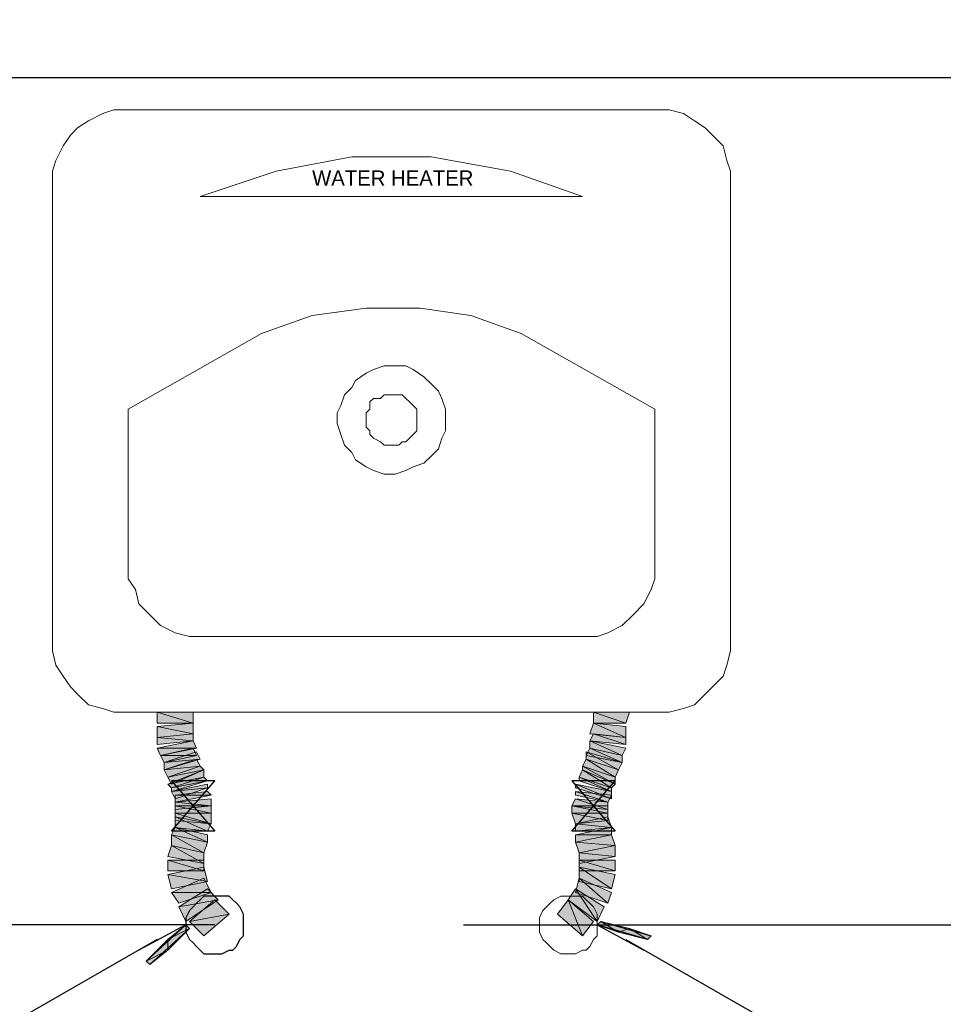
# Model space of a CAD drawing. Header units: millimetres. Extents: x 0 to 420, y 0 to 297.
# Tile 55 of 100: x 95 to 106, y 236 to 247. Entities that reach past the tile are written whole.
import ezdxf

# ---------------------------------------------------------------- set-up
doc = ezdxf.new("R2010")
doc.units = ezdxf.units.MM
for name, color, linetype in [('FILL_000000', 7, 'Continuous'), ('LINE_000000', 7, 'Continuous'), ('TEXT', 7, 'Continuous')]:
    doc.layers.add(name, color=color, linetype=linetype)

msp = doc.modelspace()

# ---------------------------------------------------------------- hatches: boundary and pattern name
at = {"layer": 'FILL_000000'}
h = msp.add_hatch(color=7, dxfattribs=at)
h.dxf.hatch_style = 1
h.paths.add_polyline_path([(96.478, 239.183), (96.901, 239.183), (96.478, 239.31), (96.478, 239.183)])
h = msp.add_hatch(color=7, dxfattribs=at)
h.dxf.hatch_style = 1
h.paths.add_polyline_path([(96.901, 239.183), (96.478, 239.31), (96.901, 239.31), (96.901, 239.183)])
h = msp.add_hatch(color=7, dxfattribs=at)
h.dxf.hatch_style = 1
h.paths.add_polyline_path([(101.6, 239.183), (101.981, 239.183), (101.6, 239.31), (101.6, 239.183)])
h = msp.add_hatch(color=7, dxfattribs=at)
h.dxf.hatch_style = 1
h.paths.add_polyline_path([(101.981, 239.183), (101.6, 239.31), (102.023, 239.31), (101.981, 239.183)])
h = msp.add_hatch(color=7, dxfattribs=at)
h.dxf.hatch_style = 1
h.paths.add_polyline_path([(96.901, 239.056), (96.478, 239.141), (96.901, 239.183), (96.901, 239.056)])
h = msp.add_hatch(color=7, dxfattribs=at)
h.dxf.hatch_style = 1
h.paths.add_polyline_path([(96.478, 239.014), (96.901, 239.056), (96.478, 239.141), (96.478, 239.014)])
h = msp.add_hatch(color=7, dxfattribs=at)
h.dxf.hatch_style = 1
h.paths.add_polyline_path([(101.558, 239.056), (101.981, 239.014), (101.6, 239.183), (101.558, 239.056)])
h = msp.add_hatch(color=7, dxfattribs=at)
h.dxf.hatch_style = 1
h.paths.add_polyline_path([(101.981, 239.014), (101.6, 239.183), (101.981, 239.141), (101.981, 239.014)])
h = msp.add_hatch(color=7, dxfattribs=at)
h.dxf.hatch_style = 1
h.paths.add_polyline_path([(96.901, 238.972), (96.478, 239.014), (96.901, 239.056), (96.901, 238.972)])
h = msp.add_hatch(color=7, dxfattribs=at)
h.dxf.hatch_style = 1
h.paths.add_polyline_path([(96.478, 238.929), (96.901, 238.972), (96.478, 239.014), (96.478, 238.929)])
h = msp.add_hatch(color=7, dxfattribs=at)
h.dxf.hatch_style = 1
h.paths.add_polyline_path([(101.558, 238.972), (101.981, 238.929), (101.6, 239.056), (101.558, 238.972)])
h = msp.add_hatch(color=7, dxfattribs=at)
h.dxf.hatch_style = 1
h.paths.add_polyline_path([(101.981, 238.929), (101.6, 239.056), (101.981, 239.014), (101.981, 238.929)])
h = msp.add_hatch(color=7, dxfattribs=at)
h.dxf.hatch_style = 1
h.paths.add_polyline_path([(96.943, 238.887), (96.478, 238.887), (96.901, 238.972), (96.943, 238.887)])
h = msp.add_hatch(color=7, dxfattribs=at)
h.dxf.hatch_style = 1
h.paths.add_polyline_path([(96.52, 238.802), (96.943, 238.887), (96.478, 238.887), (96.52, 238.802)])
h = msp.add_hatch(color=7, dxfattribs=at)
h.dxf.hatch_style = 1
h.paths.add_polyline_path([(96.943, 238.802), (96.52, 238.802), (96.901, 238.887), (96.943, 238.802)])
h = msp.add_hatch(color=7, dxfattribs=at)
h.dxf.hatch_style = 1
h.paths.add_polyline_path([(101.515, 238.802), (101.939, 238.718), (101.558, 238.887), (101.515, 238.802)])
h = msp.add_hatch(color=7, dxfattribs=at)
h.dxf.hatch_style = 1
h.paths.add_polyline_path([(101.558, 238.887), (101.939, 238.802), (101.558, 238.972), (101.558, 238.887)])
h = msp.add_hatch(color=7, dxfattribs=at)
h.dxf.hatch_style = 1
h.paths.add_polyline_path([(101.939, 238.802), (101.558, 238.972), (101.981, 238.887), (101.939, 238.802)])
h = msp.add_hatch(color=7, dxfattribs=at)
h.dxf.hatch_style = 1
h.paths.add_polyline_path([(101.939, 238.718), (101.558, 238.887), (101.939, 238.802), (101.939, 238.718)])
h = msp.add_hatch(color=7, dxfattribs=at)
h.dxf.hatch_style = 1
h.paths.add_polyline_path([(96.562, 238.718), (96.943, 238.802), (96.52, 238.802), (96.562, 238.718)])
h = msp.add_hatch(color=7, dxfattribs=at)
h.dxf.hatch_style = 1
h.paths.add_polyline_path([(96.986, 238.76), (96.562, 238.718), (96.943, 238.845), (96.986, 238.76)])
h = msp.add_hatch(color=7, dxfattribs=at)
h.dxf.hatch_style = 1
h.paths.add_polyline_path([(101.515, 238.76), (101.896, 238.633), (101.515, 238.845), (101.515, 238.76)])
h = msp.add_hatch(color=7, dxfattribs=at)
h.dxf.hatch_style = 1
h.paths.add_polyline_path([(101.896, 238.633), (101.515, 238.845), (101.939, 238.718), (101.896, 238.633)])
h = msp.add_hatch(color=7, dxfattribs=at)
h.dxf.hatch_style = 1
h.paths.add_polyline_path([(96.986, 238.675), (96.562, 238.633), (96.943, 238.76), (96.986, 238.675)])
h = msp.add_hatch(color=7, dxfattribs=at)
h.dxf.hatch_style = 1
h.paths.add_polyline_path([(96.562, 238.633), (96.986, 238.76), (96.562, 238.718), (96.562, 238.633)])
h = msp.add_hatch(color=7, dxfattribs=at)
h.dxf.hatch_style = 1
h.paths.add_polyline_path([(96.605, 238.548), (96.986, 238.675), (96.562, 238.633), (96.605, 238.548)])
h = msp.add_hatch(color=7, dxfattribs=at)
h.dxf.hatch_style = 1
h.paths.add_polyline_path([(97.028, 238.633), (96.605, 238.548), (96.986, 238.675), (97.028, 238.633)])
h = msp.add_hatch(color=7, dxfattribs=at)
h.dxf.hatch_style = 1
h.paths.add_polyline_path([(101.473, 238.675), (101.854, 238.548), (101.515, 238.76), (101.473, 238.675)])
h = msp.add_hatch(color=7, dxfattribs=at)
h.dxf.hatch_style = 1
h.paths.add_polyline_path([(101.473, 238.633), (101.854, 238.464), (101.473, 238.675), (101.473, 238.633)])
h = msp.add_hatch(color=7, dxfattribs=at)
h.dxf.hatch_style = 1
h.paths.add_polyline_path([(101.854, 238.464), (101.473, 238.675), (101.854, 238.548), (101.854, 238.464)])
h = msp.add_hatch(color=7, dxfattribs=at)
h.dxf.hatch_style = 1
h.paths.add_polyline_path([(101.854, 238.548), (101.515, 238.76), (101.896, 238.633), (101.854, 238.548)])
h = msp.add_hatch(color=7, dxfattribs=at)
h.dxf.hatch_style = 1
h.paths.add_polyline_path([(97.028, 238.548), (96.605, 238.464), (97.028, 238.633), (97.028, 238.548)])
h = msp.add_hatch(color=7, dxfattribs=at)
h.dxf.hatch_style = 1
h.paths.add_polyline_path([(96.647, 238.464), (97.028, 238.633), (96.605, 238.548), (96.647, 238.464)])
h = msp.add_hatch(color=7, dxfattribs=at)
h.dxf.hatch_style = 1
h.paths.add_polyline_path([(96.647, 238.421), (97.028, 238.548), (96.605, 238.464), (96.647, 238.421)])
h = msp.add_hatch(color=7, dxfattribs=at)
h.dxf.hatch_style = 1
h.paths.add_polyline_path([(97.07, 238.506), (96.647, 238.421), (97.028, 238.548), (97.07, 238.506)])
h = msp.add_hatch(color=7, dxfattribs=at)
h.dxf.hatch_style = 1
h.paths.add_polyline_path([(101.431, 238.548), (101.812, 238.421), (101.473, 238.633), (101.431, 238.548)])
h = msp.add_hatch(color=7, dxfattribs=at)
h.dxf.hatch_style = 1
h.paths.add_polyline_path([(101.431, 238.506), (101.812, 238.379), (101.431, 238.548), (101.431, 238.506)])
h = msp.add_hatch(color=7, dxfattribs=at)
h.dxf.hatch_style = 1
h.paths.add_polyline_path([(101.812, 238.379), (101.431, 238.548), (101.812, 238.421), (101.812, 238.379)])
h = msp.add_hatch(color=7, dxfattribs=at)
h.dxf.hatch_style = 1
h.paths.add_polyline_path([(101.812, 238.421), (101.473, 238.633), (101.854, 238.464), (101.812, 238.421)])
h = msp.add_hatch(color=7, dxfattribs=at)
h.dxf.hatch_style = 1
h.paths.add_polyline_path([(96.647, 238.379), (97.07, 238.506), (96.647, 238.421), (96.647, 238.379)])
h = msp.add_hatch(color=7, dxfattribs=at)
h.dxf.hatch_style = 1
h.paths.add_polyline_path([(97.07, 238.421), (96.647, 238.379), (97.07, 238.464), (97.07, 238.421)])
h = msp.add_hatch(color=7, dxfattribs=at)
h.dxf.hatch_style = 1
h.paths.add_polyline_path([(101.388, 238.421), (101.812, 238.294), (101.388, 238.464), (101.388, 238.421)])
h = msp.add_hatch(color=7, dxfattribs=at)
h.dxf.hatch_style = 1
h.paths.add_polyline_path([(101.812, 238.294), (101.388, 238.464), (101.812, 238.379), (101.812, 238.294)])
h = msp.add_hatch(color=7, dxfattribs=at)
h.dxf.hatch_style = 1
h.paths.add_polyline_path([(96.689, 238.294), (97.07, 238.421), (96.647, 238.379), (96.689, 238.294)])
h = msp.add_hatch(color=7, dxfattribs=at)
h.dxf.hatch_style = 1
h.paths.add_polyline_path([(97.113, 238.337), (96.689, 238.337), (97.07, 238.379), (97.113, 238.337)])
h = msp.add_hatch(color=7, dxfattribs=at)
h.dxf.hatch_style = 1
h.paths.add_polyline_path([(96.689, 238.252), (97.113, 238.337), (96.689, 238.337), (96.689, 238.252)])
h = msp.add_hatch(color=7, dxfattribs=at)
h.dxf.hatch_style = 1
h.paths.add_polyline_path([(101.388, 238.337), (101.769, 238.252), (101.388, 238.379), (101.388, 238.337)])
h = msp.add_hatch(color=7, dxfattribs=at)
h.dxf.hatch_style = 1
h.paths.add_polyline_path([(101.769, 238.252), (101.388, 238.379), (101.812, 238.337), (101.769, 238.252)])
h = msp.add_hatch(color=7, dxfattribs=at)
h.dxf.hatch_style = 1
h.paths.add_polyline_path([(97.113, 238.21), (96.689, 238.252), (97.113, 238.294), (97.113, 238.21)])
h = msp.add_hatch(color=7, dxfattribs=at)
h.dxf.hatch_style = 1
h.paths.add_polyline_path([(96.689, 238.167), (97.113, 238.21), (96.689, 238.252), (96.689, 238.167)])
h = msp.add_hatch(color=7, dxfattribs=at)
h.dxf.hatch_style = 1
h.paths.add_polyline_path([(96.689, 238.125), (97.113, 238.125), (96.689, 238.21), (96.689, 238.125)])
h = msp.add_hatch(color=7, dxfattribs=at)
h.dxf.hatch_style = 1
h.paths.add_polyline_path([(97.113, 238.125), (96.689, 238.21), (97.113, 238.21), (97.113, 238.125)])
h = msp.add_hatch(color=7, dxfattribs=at)
h.dxf.hatch_style = 1
h.paths.add_polyline_path([(101.346, 238.21), (101.769, 238.167), (101.388, 238.294), (101.346, 238.21)])
h = msp.add_hatch(color=7, dxfattribs=at)
h.dxf.hatch_style = 1
h.paths.add_polyline_path([(101.346, 238.125), (101.769, 238.125), (101.346, 238.21), (101.346, 238.125)])
h = msp.add_hatch(color=7, dxfattribs=at)
h.dxf.hatch_style = 1
h.paths.add_polyline_path([(101.769, 238.125), (101.346, 238.21), (101.769, 238.21), (101.769, 238.125)])
h = msp.add_hatch(color=7, dxfattribs=at)
h.dxf.hatch_style = 1
h.paths.add_polyline_path([(101.769, 238.167), (101.388, 238.294), (101.769, 238.252), (101.769, 238.167)])
h = msp.add_hatch(color=7, dxfattribs=at)
h.dxf.hatch_style = 1
h.paths.add_polyline_path([(96.689, 238.04), (97.113, 237.998), (96.689, 238.125), (96.689, 238.04)])
h = msp.add_hatch(color=7, dxfattribs=at)
h.dxf.hatch_style = 1
h.paths.add_polyline_path([(97.113, 237.998), (96.689, 238.125), (97.113, 238.125), (97.113, 237.998)])
h = msp.add_hatch(color=7, dxfattribs=at)
h.dxf.hatch_style = 1
h.paths.add_polyline_path([(96.689, 237.956), (97.07, 237.913), (96.689, 238.083), (96.689, 237.956)])
h = msp.add_hatch(color=7, dxfattribs=at)
h.dxf.hatch_style = 1
h.paths.add_polyline_path([(97.07, 237.913), (96.689, 238.083), (97.113, 237.998), (97.07, 237.913)])
h = msp.add_hatch(color=7, dxfattribs=at)
h.dxf.hatch_style = 1
h.paths.add_polyline_path([(101.388, 237.998), (101.769, 238.04), (101.346, 238.125), (101.388, 237.998)])
h = msp.add_hatch(color=7, dxfattribs=at)
h.dxf.hatch_style = 1
h.paths.add_polyline_path([(101.769, 238.04), (101.346, 238.125), (101.769, 238.125), (101.769, 238.04)])
h = msp.add_hatch(color=7, dxfattribs=at)
h.dxf.hatch_style = 1
h.paths.add_polyline_path([(101.812, 237.956), (101.388, 237.998), (101.769, 238.083), (101.812, 237.956)])
h = msp.add_hatch(color=7, dxfattribs=at)
h.dxf.hatch_style = 1
h.paths.add_polyline_path([(101.388, 237.913), (101.812, 237.956), (101.388, 237.998), (101.388, 237.913)])
h = msp.add_hatch(color=7, dxfattribs=at)
h.dxf.hatch_style = 1
h.paths.add_polyline_path([(96.647, 237.871), (97.07, 237.786), (96.689, 237.956), (96.647, 237.871)])
h = msp.add_hatch(color=7, dxfattribs=at)
h.dxf.hatch_style = 1
h.paths.add_polyline_path([(96.647, 237.744), (97.028, 237.659), (96.647, 237.871), (96.647, 237.744)])
h = msp.add_hatch(color=7, dxfattribs=at)
h.dxf.hatch_style = 1
h.paths.add_polyline_path([(97.028, 237.659), (96.647, 237.871), (97.07, 237.786), (97.028, 237.659)])
h = msp.add_hatch(color=7, dxfattribs=at)
h.dxf.hatch_style = 1
h.paths.add_polyline_path([(97.07, 237.786), (96.689, 237.956), (97.07, 237.871), (97.07, 237.786)])
h = msp.add_hatch(color=7, dxfattribs=at)
h.dxf.hatch_style = 1
h.paths.add_polyline_path([(101.812, 237.871), (101.388, 237.871), (101.812, 237.956), (101.812, 237.871)])
h = msp.add_hatch(color=7, dxfattribs=at)
h.dxf.hatch_style = 1
h.paths.add_polyline_path([(101.854, 237.744), (101.388, 237.786), (101.812, 237.871), (101.854, 237.744)])
h = msp.add_hatch(color=7, dxfattribs=at)
h.dxf.hatch_style = 1
h.paths.add_polyline_path([(101.388, 237.786), (101.812, 237.871), (101.388, 237.871), (101.388, 237.786)])
h = msp.add_hatch(color=7, dxfattribs=at)
h.dxf.hatch_style = 1
h.paths.add_polyline_path([(96.605, 237.617), (97.028, 237.532), (96.647, 237.744), (96.605, 237.617)])
h = msp.add_hatch(color=7, dxfattribs=at)
h.dxf.hatch_style = 1
h.paths.add_polyline_path([(97.028, 237.532), (96.647, 237.744), (97.028, 237.659), (97.028, 237.532)])
h = msp.add_hatch(color=7, dxfattribs=at)
h.dxf.hatch_style = 1
h.paths.add_polyline_path([(101.431, 237.659), (101.854, 237.744), (101.388, 237.786), (101.431, 237.659)])
h = msp.add_hatch(color=7, dxfattribs=at)
h.dxf.hatch_style = 1
h.paths.add_polyline_path([(101.854, 237.617), (101.431, 237.659), (101.854, 237.744), (101.854, 237.617)])
h = msp.add_hatch(color=7, dxfattribs=at)
h.dxf.hatch_style = 1
h.paths.add_polyline_path([(101.431, 237.532), (101.854, 237.617), (101.431, 237.659), (101.431, 237.532)])
h = msp.add_hatch(color=7, dxfattribs=at)
h.dxf.hatch_style = 1
h.paths.add_polyline_path([(96.605, 237.448), (97.028, 237.448), (96.605, 237.575), (96.605, 237.448)])
h = msp.add_hatch(color=7, dxfattribs=at)
h.dxf.hatch_style = 1
h.paths.add_polyline_path([(97.028, 237.448), (96.605, 237.575), (97.028, 237.575), (97.028, 237.448)])
h = msp.add_hatch(color=7, dxfattribs=at)
h.dxf.hatch_style = 1
h.paths.add_polyline_path([(101.431, 237.448), (101.854, 237.448), (101.431, 237.575), (101.431, 237.448)])
h = msp.add_hatch(color=7, dxfattribs=at)
h.dxf.hatch_style = 1
h.paths.add_polyline_path([(101.854, 237.448), (101.431, 237.575), (101.854, 237.575), (101.854, 237.448)])
h = msp.add_hatch(color=7, dxfattribs=at)
h.dxf.hatch_style = 1
h.paths.add_polyline_path([(97.07, 237.321), (96.605, 237.405), (97.028, 237.49), (97.07, 237.321)])
h = msp.add_hatch(color=7, dxfattribs=at)
h.dxf.hatch_style = 1
h.paths.add_polyline_path([(96.647, 237.236), (97.07, 237.321), (96.605, 237.405), (96.647, 237.236)])
h = msp.add_hatch(color=7, dxfattribs=at)
h.dxf.hatch_style = 1
h.paths.add_polyline_path([(101.431, 237.321), (101.812, 237.236), (101.431, 237.49), (101.431, 237.321)])
h = msp.add_hatch(color=7, dxfattribs=at)
h.dxf.hatch_style = 1
h.paths.add_polyline_path([(101.812, 237.236), (101.431, 237.49), (101.854, 237.405), (101.812, 237.236)])
h = msp.add_hatch(color=7, dxfattribs=at)
h.dxf.hatch_style = 1
h.paths.add_polyline_path([(97.113, 237.194), (96.647, 237.194), (97.028, 237.363), (97.113, 237.194)])
h = msp.add_hatch(color=7, dxfattribs=at)
h.dxf.hatch_style = 1
h.paths.add_polyline_path([(101.388, 237.194), (101.769, 237.067), (101.431, 237.363), (101.388, 237.194)])
h = msp.add_hatch(color=7, dxfattribs=at)
h.dxf.hatch_style = 1
h.paths.add_polyline_path([(101.769, 237.067), (101.431, 237.363), (101.812, 237.194), (101.769, 237.067)])
h = msp.add_hatch(color=7, dxfattribs=at)
h.dxf.hatch_style = 1
h.paths.add_polyline_path([(96.732, 237.067), (97.113, 237.194), (96.647, 237.194), (96.732, 237.067)])
h = msp.add_hatch(color=7, dxfattribs=at)
h.dxf.hatch_style = 1
h.paths.add_polyline_path([(97.197, 237.109), (96.732, 237.024), (97.07, 237.236), (97.197, 237.109)])
h = msp.add_hatch(color=7, dxfattribs=at)
h.dxf.hatch_style = 1
h.paths.add_polyline_path([(101.304, 237.109), (101.642, 236.855), (101.388, 237.236), (101.304, 237.109)])
h = msp.add_hatch(color=7, dxfattribs=at)
h.dxf.hatch_style = 1
h.paths.add_polyline_path([(101.642, 236.855), (101.388, 237.236), (101.727, 237.024), (101.642, 236.855)])
h = msp.add_hatch(color=7, dxfattribs=at)
h.dxf.hatch_style = 1
h.paths.add_polyline_path([(96.816, 236.855), (97.197, 237.109), (96.732, 237.024), (96.816, 236.855)])
h = msp.add_hatch(color=7, dxfattribs=at)
h.dxf.hatch_style = 1
h.paths.add_polyline_path([(97.324, 236.94), (96.859, 236.855), (97.155, 237.109), (97.324, 236.94)])
h = msp.add_hatch(color=7, dxfattribs=at)
h.dxf.hatch_style = 1
h.paths.add_polyline_path([(101.177, 236.94), (101.473, 236.686), (101.304, 237.109), (101.177, 236.94)])
h = msp.add_hatch(color=7, dxfattribs=at)
h.dxf.hatch_style = 1
h.paths.add_polyline_path([(101.473, 236.686), (101.304, 237.109), (101.6, 236.855), (101.473, 236.686)])
h = msp.add_hatch(color=7, dxfattribs=at)
h.dxf.hatch_style = 1
h.paths.add_polyline_path([(97.028, 236.686), (97.324, 236.94), (96.859, 236.855), (97.028, 236.686)])
h = msp.add_hatch(color=7, dxfattribs=at)
h.dxf.hatch_style = 1
h.paths.add_polyline_path([(96.816, 236.813), (96.859, 236.77), (96.605, 236.643), (96.816, 236.813)])
h = msp.add_hatch(color=7, dxfattribs=at)
h.dxf.hatch_style = 1
h.paths.add_polyline_path([(101.642, 236.813), (101.685, 236.855), (101.896, 236.728), (101.642, 236.813)])
h = msp.add_hatch(color=7, dxfattribs=at)
h.dxf.hatch_style = 1
h.paths.add_polyline_path([(101.896, 236.728), (101.685, 236.855), (102.023, 236.77), (101.896, 236.728)])
h = msp.add_hatch(color=7, dxfattribs=at)
h.dxf.hatch_style = 1
h.paths.add_polyline_path([(96.605, 236.643), (96.859, 236.77), (96.605, 236.516), (96.605, 236.643)])
h = msp.add_hatch(color=7, dxfattribs=at)
h.dxf.hatch_style = 1
h.paths.add_polyline_path([(101.896, 236.728), (102.235, 236.643), (102.023, 236.77), (101.896, 236.728)])
h = msp.add_hatch(color=7, dxfattribs=at)
h.dxf.hatch_style = 1
h.paths.add_polyline_path([(102.235, 236.643), (102.023, 236.77), (102.277, 236.686), (102.235, 236.643)])
h = msp.add_hatch(color=7, dxfattribs=at)
h.dxf.hatch_style = 1
h.paths.add_polyline_path([(96.605, 236.643), (96.351, 236.389), (96.605, 236.516), (96.605, 236.643)])
h = msp.add_hatch(color=7, dxfattribs=at)
h.dxf.hatch_style = 1
h.paths.add_polyline_path([(96.351, 236.389), (96.605, 236.516), (96.393, 236.347), (96.351, 236.389)])

# ---------------------------------------------------------------- linework, layer by layer
at = {"layer": 'LINE_000000', "lineweight": 25}
for p, q in [((61.976, 246.761), (133.943, 246.761)), ((100.076, 246.761), (109.432, 246.761)), ((97.155, 237.913), (96.647, 237.913)), ((101.854, 237.913), (101.346, 237.913)), ((96.816, 236.813), (96.266, 236.516)), ((100.076, 236.813), (109.432, 236.813)), ((101.642, 236.813), (102.193, 236.516))]:
    msp.add_line(p, q, dxfattribs=at)
at = {"layer": 'LINE_000000', "lineweight": 13}
for p, q in [((96.986, 245.364), (101.473, 245.364)), ((102.32, 242.866), (100.753, 243.755)), ((101.304, 236.813), (101.812, 236.813)), ((102.235, 236.813), (102.235, 236.813)), ((102.658, 236.813), (103.463, 236.813)), ((103.844, 236.813), (103.844, 236.813)), ((104.267, 236.813), (105.071, 236.813)), ((105.495, 236.813), (105.495, 236.813))]:
    msp.add_line(p, q, dxfattribs=at)
at = {"layer": 'LINE_000000', "lineweight": 25}
for points in [[(97.155, 236.813), (84.159, 236.813), (84.159, 247.438), (67.225, 247.438)], [(96.647, 237.913), (97.155, 238.506), (96.647, 238.506), (97.155, 237.913)], [(101.346, 237.913), (101.854, 238.506), (101.346, 238.506), (101.854, 237.913)], [(96.478, 236.643), (90.805, 233.384), (83.566, 233.384)], [(101.981, 236.643), (107.654, 233.384), (114.893, 233.384)]]:
    msp.add_lwpolyline(points, dxfattribs=at)
at = {"layer": 'LINE_000000', "lineweight": 13}
for points in [[(102.32, 246.38), (96.139, 246.38), (95.97, 246.38), (95.843, 246.338), (95.673, 246.253), (95.546, 246.168), (95.462, 246.084), (95.377, 245.957), (95.292, 245.787), (95.25, 245.66), (95.25, 245.491), (95.25, 240.199), (95.25, 240.03), (95.292, 239.861), (95.377, 239.734), (95.462, 239.607), (95.546, 239.522), (95.673, 239.395), (95.843, 239.353), (95.97, 239.31), (96.139, 239.31), (102.32, 239.31), (102.489, 239.31), (102.658, 239.353), (102.785, 239.395), (102.912, 239.522), (102.997, 239.607), (103.124, 239.734), (103.166, 239.861), (103.209, 240.03), (103.209, 240.199), (103.209, 245.491), (103.209, 245.66), (103.166, 245.787), (103.124, 245.957), (102.997, 246.084), (102.912, 246.168), (102.785, 246.253), (102.658, 246.338), (102.489, 246.38), (102.32, 246.38)], [(99.864, 242.739), (99.864, 242.866), (99.822, 242.993), (99.78, 243.078), (99.695, 243.163), (99.61, 243.247), (99.483, 243.332), (99.399, 243.374), (99.272, 243.374), (99.145, 243.374), (99.018, 243.332), (98.933, 243.29), (98.806, 243.205), (98.764, 243.12), (98.679, 243.036), (98.637, 242.909), (98.594, 242.824), (98.594, 242.697), (98.637, 242.57), (98.679, 242.443), (98.764, 242.358), (98.806, 242.274), (98.933, 242.189), (99.018, 242.147), (99.145, 242.104), (99.272, 242.104), (99.399, 242.147), (99.483, 242.189), (99.61, 242.231), (99.695, 242.316), (99.78, 242.401), (99.822, 242.528), (99.864, 242.612), (99.864, 242.739)], [(99.526, 242.739), (99.526, 242.824), (99.526, 242.866), (99.483, 242.909), (99.441, 242.951), (99.399, 242.993), (99.356, 243.036), (99.314, 243.036), (99.272, 243.036), (99.187, 243.036), (99.145, 243.036), (99.102, 242.993), (99.018, 242.993), (98.975, 242.951), (98.975, 242.866), (98.933, 242.824), (98.933, 242.782), (98.933, 242.697), (98.933, 242.655), (98.975, 242.612), (98.975, 242.57), (99.018, 242.528), (99.102, 242.485), (99.145, 242.443), (99.187, 242.443), (99.272, 242.443), (99.314, 242.443), (99.356, 242.485), (99.399, 242.485), (99.441, 242.528), (99.483, 242.57), (99.526, 242.612), (99.526, 242.697), (99.526, 242.739)], [(101.642, 236.813), (101.642, 236.897), (101.642, 236.94), (101.6, 237.024), (101.558, 237.067), (101.515, 237.109), (101.473, 237.151), (101.388, 237.151), (101.346, 237.151), (101.261, 237.151), (101.219, 237.151), (101.134, 237.109), (101.092, 237.067), (101.05, 237.024), (101.007, 236.982), (100.965, 236.897), (100.965, 236.855), (100.965, 236.77), (100.965, 236.728), (101.007, 236.643), (101.05, 236.601), (101.092, 236.559), (101.134, 236.516), (101.219, 236.474), (101.261, 236.474), (101.346, 236.474), (101.388, 236.474), (101.473, 236.516), (101.515, 236.516), (101.558, 236.559), (101.6, 236.643), (101.642, 236.686), (101.642, 236.77), (101.642, 236.813)]]:
    msp.add_lwpolyline(points, close=True, dxfattribs=at)
for points in [[(101.473, 245.364), (100.626, 245.66), (99.695, 245.83), (98.764, 245.83), (97.875, 245.66), (96.986, 245.364)], [(96.139, 242.866), (97.705, 243.755), (98.298, 243.967), (98.933, 244.052), (99.568, 244.052), (100.161, 243.967), (100.753, 243.755)], [(102.32, 242.866), (102.32, 241.088), (102.32, 240.877), (102.277, 240.75), (102.193, 240.58), (102.066, 240.453), (101.939, 240.326), (101.769, 240.242), (101.642, 240.199), (101.431, 240.199), (97.028, 240.199), (96.859, 240.199), (96.689, 240.242), (96.52, 240.326), (96.393, 240.453), (96.266, 240.58), (96.224, 240.75), (96.139, 240.877), (96.139, 241.088), (96.139, 242.866)]]:
    msp.add_lwpolyline(points, dxfattribs=at)
at = {"layer": 'LINE_000000', "lineweight": 0}
for points in [[(96.478, 239.183), (96.901, 239.183), (96.478, 239.31), (96.478, 239.183)], [(96.901, 239.183), (96.478, 239.31), (96.901, 239.31), (96.901, 239.183)], [(101.6, 239.183), (101.981, 239.183), (101.6, 239.31), (101.6, 239.183)], [(101.981, 239.183), (101.6, 239.31), (102.023, 239.31), (101.981, 239.183)], [(96.901, 239.056), (96.478, 239.141), (96.901, 239.183), (96.901, 239.056)], [(96.478, 239.014), (96.901, 239.056), (96.478, 239.141), (96.478, 239.014)], [(101.558, 239.056), (101.981, 239.014), (101.6, 239.183), (101.558, 239.056)], [(101.981, 239.014), (101.6, 239.183), (101.981, 239.141), (101.981, 239.014)], [(96.901, 238.972), (96.478, 239.014), (96.901, 239.056), (96.901, 238.972)], [(96.478, 238.929), (96.901, 238.972), (96.478, 239.014), (96.478, 238.929)], [(101.558, 238.972), (101.981, 238.929), (101.6, 239.056), (101.558, 238.972)], [(101.981, 238.929), (101.6, 239.056), (101.981, 239.014), (101.981, 238.929)], [(96.943, 238.887), (96.478, 238.887), (96.901, 238.972), (96.943, 238.887)], [(96.52, 238.802), (96.943, 238.887), (96.478, 238.887), (96.52, 238.802)], [(96.943, 238.802), (96.52, 238.802), (96.901, 238.887), (96.943, 238.802)], [(101.515, 238.802), (101.939, 238.718), (101.558, 238.887), (101.515, 238.802)], [(101.558, 238.887), (101.939, 238.802), (101.558, 238.972), (101.558, 238.887)], [(101.939, 238.802), (101.558, 238.972), (101.981, 238.887), (101.939, 238.802)], [(101.939, 238.718), (101.558, 238.887), (101.939, 238.802), (101.939, 238.718)], [(96.562, 238.718), (96.943, 238.802), (96.52, 238.802), (96.562, 238.718)], [(96.986, 238.76), (96.562, 238.718), (96.943, 238.845), (96.986, 238.76)], [(101.515, 238.76), (101.896, 238.633), (101.515, 238.845), (101.515, 238.76)], [(101.896, 238.633), (101.515, 238.845), (101.939, 238.718), (101.896, 238.633)], [(96.986, 238.675), (96.562, 238.633), (96.943, 238.76), (96.986, 238.675)], [(96.562, 238.633), (96.986, 238.76), (96.562, 238.718), (96.562, 238.633)], [(96.605, 238.548), (96.986, 238.675), (96.562, 238.633), (96.605, 238.548)], [(97.028, 238.633), (96.605, 238.548), (96.986, 238.675), (97.028, 238.633)], [(101.473, 238.675), (101.854, 238.548), (101.515, 238.76), (101.473, 238.675)], [(101.473, 238.633), (101.854, 238.464), (101.473, 238.675), (101.473, 238.633)], [(101.854, 238.464), (101.473, 238.675), (101.854, 238.548), (101.854, 238.464)], [(101.854, 238.548), (101.515, 238.76), (101.896, 238.633), (101.854, 238.548)], [(97.028, 238.548), (96.605, 238.464), (97.028, 238.633), (97.028, 238.548)], [(96.647, 238.464), (97.028, 238.633), (96.605, 238.548), (96.647, 238.464)], [(96.647, 238.421), (97.028, 238.548), (96.605, 238.464), (96.647, 238.421)], [(97.07, 238.506), (96.647, 238.421), (97.028, 238.548), (97.07, 238.506)], [(101.431, 238.548), (101.812, 238.421), (101.473, 238.633), (101.431, 238.548)], [(101.431, 238.506), (101.812, 238.379), (101.431, 238.548), (101.431, 238.506)], [(101.812, 238.379), (101.431, 238.548), (101.812, 238.421), (101.812, 238.379)], [(101.812, 238.421), (101.473, 238.633), (101.854, 238.464), (101.812, 238.421)], [(96.647, 238.379), (97.07, 238.506), (96.647, 238.421), (96.647, 238.379)], [(97.07, 238.421), (96.647, 238.379), (97.07, 238.464), (97.07, 238.421)], [(101.388, 238.421), (101.812, 238.294), (101.388, 238.464), (101.388, 238.421)], [(101.812, 238.294), (101.388, 238.464), (101.812, 238.379), (101.812, 238.294)], [(96.689, 238.294), (97.07, 238.421), (96.647, 238.379), (96.689, 238.294)], [(97.113, 238.337), (96.689, 238.337), (97.07, 238.379), (97.113, 238.337)], [(96.689, 238.252), (97.113, 238.337), (96.689, 238.337), (96.689, 238.252)], [(101.388, 238.337), (101.769, 238.252), (101.388, 238.379), (101.388, 238.337)], [(101.769, 238.252), (101.388, 238.379), (101.812, 238.337), (101.769, 238.252)], [(97.113, 238.21), (96.689, 238.252), (97.113, 238.294), (97.113, 238.21)], [(96.689, 238.167), (97.113, 238.21), (96.689, 238.252), (96.689, 238.167)], [(96.689, 238.125), (97.113, 238.125), (96.689, 238.21), (96.689, 238.125)], [(97.113, 238.125), (96.689, 238.21), (97.113, 238.21), (97.113, 238.125)], [(101.346, 238.21), (101.769, 238.167), (101.388, 238.294), (101.346, 238.21)], [(101.346, 238.125), (101.769, 238.125), (101.346, 238.21), (101.346, 238.125)], [(101.769, 238.125), (101.346, 238.21), (101.769, 238.21), (101.769, 238.125)], [(101.769, 238.167), (101.388, 238.294), (101.769, 238.252), (101.769, 238.167)], [(96.689, 238.04), (97.113, 237.998), (96.689, 238.125), (96.689, 238.04)], [(97.113, 237.998), (96.689, 238.125), (97.113, 238.125), (97.113, 237.998)], [(96.689, 237.956), (97.07, 237.913), (96.689, 238.083), (96.689, 237.956)], [(97.07, 237.913), (96.689, 238.083), (97.113, 237.998), (97.07, 237.913)], [(101.388, 237.998), (101.769, 238.04), (101.346, 238.125), (101.388, 237.998)], [(101.769, 238.04), (101.346, 238.125), (101.769, 238.125), (101.769, 238.04)], [(101.812, 237.956), (101.388, 237.998), (101.769, 238.083), (101.812, 237.956)], [(101.388, 237.913), (101.812, 237.956), (101.388, 237.998), (101.388, 237.913)], [(96.647, 237.871), (97.07, 237.786), (96.689, 237.956), (96.647, 237.871)], [(96.647, 237.744), (97.028, 237.659), (96.647, 237.871), (96.647, 237.744)], [(97.028, 237.659), (96.647, 237.871), (97.07, 237.786), (97.028, 237.659)], [(97.07, 237.786), (96.689, 237.956), (97.07, 237.871), (97.07, 237.786)], [(101.812, 237.871), (101.388, 237.871), (101.812, 237.956), (101.812, 237.871)], [(101.854, 237.744), (101.388, 237.786), (101.812, 237.871), (101.854, 237.744)], [(101.388, 237.786), (101.812, 237.871), (101.388, 237.871), (101.388, 237.786)], [(96.605, 237.617), (97.028, 237.532), (96.647, 237.744), (96.605, 237.617)], [(97.028, 237.532), (96.647, 237.744), (97.028, 237.659), (97.028, 237.532)], [(101.431, 237.659), (101.854, 237.744), (101.388, 237.786), (101.431, 237.659)], [(101.854, 237.617), (101.431, 237.659), (101.854, 237.744), (101.854, 237.617)], [(101.431, 237.532), (101.854, 237.617), (101.431, 237.659), (101.431, 237.532)], [(96.605, 237.448), (97.028, 237.448), (96.605, 237.575), (96.605, 237.448)], [(97.028, 237.448), (96.605, 237.575), (97.028, 237.575), (97.028, 237.448)], [(101.431, 237.448), (101.854, 237.448), (101.431, 237.575), (101.431, 237.448)], [(101.854, 237.448), (101.431, 237.575), (101.854, 237.575), (101.854, 237.448)], [(97.07, 237.321), (96.605, 237.405), (97.028, 237.49), (97.07, 237.321)], [(96.647, 237.236), (97.07, 237.321), (96.605, 237.405), (96.647, 237.236)], [(101.431, 237.321), (101.812, 237.236), (101.431, 237.49), (101.431, 237.321)], [(101.812, 237.236), (101.431, 237.49), (101.854, 237.405), (101.812, 237.236)], [(97.113, 237.194), (96.647, 237.194), (97.028, 237.363), (97.113, 237.194)], [(101.388, 237.194), (101.769, 237.067), (101.431, 237.363), (101.388, 237.194)], [(101.769, 237.067), (101.431, 237.363), (101.812, 237.194), (101.769, 237.067)], [(96.732, 237.067), (97.113, 237.194), (96.647, 237.194), (96.732, 237.067)], [(97.197, 237.109), (96.732, 237.024), (97.07, 237.236), (97.197, 237.109)], [(101.304, 237.109), (101.642, 236.855), (101.388, 237.236), (101.304, 237.109)], [(101.642, 236.855), (101.388, 237.236), (101.727, 237.024), (101.642, 236.855)], [(96.816, 236.855), (97.197, 237.109), (96.732, 237.024), (96.816, 236.855)], [(97.324, 236.94), (96.859, 236.855), (97.155, 237.109), (97.324, 236.94)], [(101.177, 236.94), (101.473, 236.686), (101.304, 237.109), (101.177, 236.94)], [(101.473, 236.686), (101.304, 237.109), (101.6, 236.855), (101.473, 236.686)], [(97.028, 236.686), (97.324, 236.94), (96.859, 236.855), (97.028, 236.686)], [(96.816, 236.813), (96.859, 236.77), (96.605, 236.643), (96.816, 236.813)], [(101.642, 236.813), (101.685, 236.855), (101.896, 236.728), (101.642, 236.813)], [(101.896, 236.728), (101.685, 236.855), (102.023, 236.77), (101.896, 236.728)], [(96.605, 236.643), (96.859, 236.77), (96.605, 236.516), (96.605, 236.643)], [(101.896, 236.728), (102.235, 236.643), (102.023, 236.77), (101.896, 236.728)], [(102.235, 236.643), (102.023, 236.77), (102.277, 236.686), (102.235, 236.643)], [(96.605, 236.643), (96.351, 236.389), (96.605, 236.516), (96.605, 236.643)], [(96.351, 236.389), (96.605, 236.516), (96.393, 236.347), (96.351, 236.389)]]:
    msp.add_lwpolyline(points, close=True, dxfattribs=at)
at = {"layer": 'LINE_000000', "lineweight": 25}
for points in [[(97.494, 236.813), (97.494, 236.897), (97.494, 236.94), (97.451, 237.024), (97.409, 237.067), (97.367, 237.109), (97.324, 237.151), (97.24, 237.151), (97.197, 237.151), (97.113, 237.151), (97.028, 237.151), (96.986, 237.109), (96.943, 237.067), (96.901, 237.024), (96.859, 236.982), (96.816, 236.897), (96.816, 236.855), (96.816, 236.77), (96.816, 236.728), (96.859, 236.643), (96.901, 236.601), (96.943, 236.559), (96.986, 236.516), (97.028, 236.474), (97.113, 236.474), (97.197, 236.474), (97.24, 236.474), (97.324, 236.516), (97.367, 236.516), (97.409, 236.559), (97.451, 236.643), (97.494, 236.686), (97.494, 236.77), (97.494, 236.813)], [(96.393, 236.347), (96.351, 236.389), (96.816, 236.813), (96.859, 236.77), (96.393, 236.347)], [(102.277, 236.686), (102.235, 236.643), (101.642, 236.813), (101.685, 236.855), (102.277, 236.686)]]:
    msp.add_lwpolyline(points, close=True, dxfattribs=at)

# ---------------------------------------------------------------- texts
at = {"layer": 'TEXT'}
msp.add_text('WATER HEATER', height=0.17819, dxfattribs=at).set_placement((98.298, 245.491))

doc.saveas('drawing.dxf')
